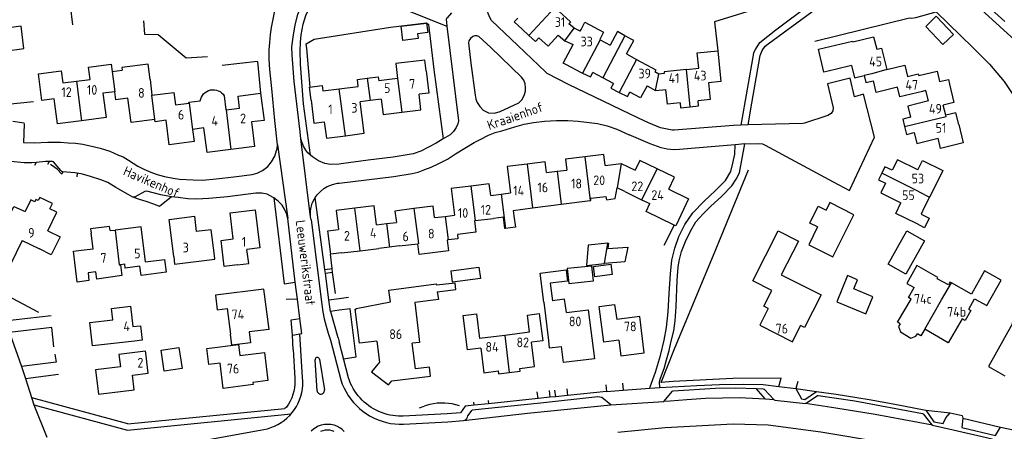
# Model space of a CAD drawing. Header units: metres. Extents: x 226218 to 240385, y 439369 to 449677.
# Tile 31 of 256: x 227918 to 228172, y 440325 to 440431. Entities that reach past the tile are written whole.
import ezdxf

# ---------------------------------------------------------------- set-up
doc = ezdxf.new("R2010")
doc.units = ezdxf.units.M
doc.header["$MEASUREMENT"] = 0
for name, color, linetype in [('BIJGEBOUW', 4, 'Continuous'), ('DAKRAND', 4, 'Continuous'), ('DAKRAND-BYG', 4, 'Continuous'), ('HEG', 253, 'Continuous'), ('HEK', 253, 'Continuous'), ('HOOFDGEBOUW', 4, 'Continuous'), ('HOUTWAL', 253, 'Continuous'), ('HUISNUMMER', 253, 'Continuous'), ('KANTVERH', 253, 'Continuous'), ('SCHUTTING', 253, 'Continuous'), ('STRAATNAAM', 253, 'Continuous'), ('TUSSENMUUR', 253, 'Continuous')]:
    doc.layers.add(name, color=color, linetype=linetype)
doc.styles.get("Standard").update_dxf_attribs({"font": 'iso.shx'})

msp = doc.modelspace()

# ---------------------------------------------------------------- linework, layer by layer
at = {"layer": 'BIJGEBOUW'}
msp.add_lwpolyline([(228123.57, 440377.27), (228121.27, 440372.68), (228127.51, 440369.55), (228132.97, 440380.43), (228126.73, 440383.57), (228125.75, 440381.61)], dxfattribs=at)
at = {"layer": 'DAKRAND'}
for p, q in [((228000.08, 440412.94), (228004.97, 440413.55)), ((227970.38, 440411.15), (227970.77, 440407.51)), ((228151.54, 440412.53), (228150.67, 440412.29)), ((228153.88, 440387.64), (228152.49, 440384.95)), ((228049.98, 440382.19), (228057.38, 440383.14)), ((228057.38, 440383.14), (228064.87, 440384.1)), ((228152.49, 440384.95), (228151.13, 440382.29)), ((228045, 440381.56), (228049.98, 440382.19)), ((228000.66, 440370.59), (228005.42, 440371.15)), ((228005.42, 440371.15), (228010.25, 440371.71)), ((227950.39, 440342.42), (227950.12, 440344.74))]:
    msp.add_line(p, q, dxfattribs=at)
for points in [[(228047.27, 440428.32), (228045.21, 440430.23), (228046.16, 440431.22)], [(228062.49, 440428.22), (228063.5, 440430.13), (228068.33, 440427.58), (228067.31, 440425.65)], [(228132.65, 440425.09), (228138.04, 440426.4), (228138.83, 440423.16)], [(228128.13, 440417.91), (228125.22, 440417.21), (228123.79, 440423.14), (228126.69, 440423.84)], [(227951.21, 440415.32), (227950.72, 440419.3), (227943.91, 440418.46), (227943.99, 440417.78)], [(228022.47, 440417.62), (228022.14, 440420.36), (228014.67, 440419.44), (228015.14, 440415.62)], [(228060.74, 440418.08), (228057.9, 440419.54), (228058.57, 440420.82)], [(228149.69, 440416.34), (228154.47, 440417.5), (228155.08, 440414.82), (228157.33, 440415.38), (228157.61, 440414.18)], [(227992.79, 440409.97), (227992.37, 440413.34), (227995.65, 440413.76), (227995.82, 440412.41), (228000.08, 440412.94)], [(227964.17, 440409.82), (227964.29, 440410.32), (227964.47, 440410.8), (227964.73, 440411.25), (227965.05, 440411.65), (227965.42, 440412), (227965.85, 440412.29), (227966.32, 440412.51), (227966.81, 440412.65), (227967.32, 440412.72), (227967.83, 440412.71), (227968.34, 440412.63), (227968.83, 440412.46), (227969.29, 440412.23), (227969.7, 440411.93), (227970.07, 440411.56), (227970.38, 440411.15)], [(228160.03, 440403.72), (228159.29, 440406.78), (228156.65, 440406.14)], [(228064.87, 440384.1), (228064.99, 440384.12), (228064.99, 440384.69), (228068.93, 440385.18), (228069.03, 440384.29), (228071.28, 440384.61), (228071.8, 440387.34)], [(228085.16, 440387.06), (228090.26, 440384.51), (228086.93, 440377.58), (228086.5, 440377.78)], [(228086.5, 440377.78), (228079.31, 440381.28), (228080.27, 440383.3)], [(227918.22, 440373.75), (227915.05, 440367.41), (227909.85, 440369.96), (227916.08, 440382.56), (227918.94, 440381.24)], [(228150.27, 440380.57), (228152.39, 440379.51), (228151.19, 440377.08), (228149.07, 440378.14)], [(228034.98, 440378.89), (228035.34, 440375.9), (228030.56, 440375.32)], [(228043, 440376.86), (228042.83, 440376.84), (228042.45, 440379.82)], [(228045.18, 440380.15), (228045.55, 440377.18), (228043, 440376.86)], [(227924.84, 440376.25), (227927.98, 440374.71), (227925.72, 440370.12), (227922.64, 440371.64)], [(228027.94, 440373.9), (228028.29, 440371.11), (228020.72, 440370.15), (228020.36, 440372.96)], [(227935.2, 440365.41), (227935.42, 440363.48), (227932.35, 440363.06), (227931.42, 440371.02), (227934.16, 440371.34)], [(227973.79, 440367.5), (227976.68, 440367.86), (227976.23, 440371.46)], [(227950.04, 440368.29), (227954.92, 440368.88), (227955.34, 440365.6), (227948.89, 440364.78), (227948.6, 440367.12)], [(227957.32, 440369.69), (227957.56, 440367.68), (227967.94, 440368.94), (227967.82, 440369.93)], [(227943.55, 440367.52), (227943.95, 440364.7), (227937.48, 440363.8), (227937.22, 440365.67)], [(228052.86, 440357.89), (228051.91, 440365.36), (228058.63, 440366.21), (228059, 440363.31), (228054.52, 440362.74), (228055.1, 440358.18)], [(228158.15, 440362.83), (228157.75, 440363.05), (228157.33, 440362.3), (228154.44, 440363.92), (228154.63, 440364.25), (228149.19, 440367.3), (228146.6, 440362.67), (228148.49, 440361.62)], [(228162.59, 440356.05), (228164.1, 440358.76), (228167.31, 440356.96), (228170.99, 440363.52), (228166.67, 440365.95), (228163.3, 440359.94), (228158.15, 440362.83)], [(228025.38, 440360.55), (228030.2, 440361.09), (228030.01, 440362.8), (228025.14, 440362.25)], [(228009.79, 440347.8), (228005.3, 440347.29), (228004.21, 440356.05), (228004.46, 440356.08), (228004.45, 440356.26), (228013.31, 440357.98), (228012.9, 440360.97), (228025.09, 440362.6), (228025.14, 440362.25)], [(228025.38, 440360.55), (228025.67, 440358.55), (228019.54, 440357.78), (228020.62, 440349.01)], [(227946.79, 440351.59), (227948.78, 440351.78), (227949.14, 440348.01), (227947.23, 440347.83)], [(228144.9, 440352.28), (228144.47, 440351.56), (228144.96, 440350.16), (228147.63, 440348.54), (228148.95, 440349.04), (228149.33, 440349.67)], [(228020.62, 440349.01), (228020.8, 440347.44), (228018.93, 440347.23)], [(228010.47, 440342.36), (228008.42, 440339.86), (228012.77, 440336.52), (228013.64, 440337.57), (228023.62, 440338.78), (228023.37, 440341.09), (228019.75, 440340.64)]]:
    msp.add_lwpolyline(points, dxfattribs=at)
at = {"layer": 'DAKRAND-BYG'}
for points in [[(228151.48, 440429.06), (228155.93, 440424.39), (228158.67, 440427), (228154.22, 440431.67), (228151.48, 440429.06)], [(228016.46, 440425.46), (228016.01, 440429.12), (228022.6, 440429.92), (228022.9, 440427.45), (228020.3, 440427.14), (228020.45, 440425.94), (228016.46, 440425.46)], [(228123.57, 440377.27), (228121.55, 440378.29), (228123.73, 440382.63), (228125.75, 440381.61)], [(228151.2, 440373.68), (228146.39, 440365.07), (228141.8, 440367.63), (228146.61, 440376.24), (228151.2, 440373.68)], [(228069.45, 440373.11), (228064.29, 440372.59), (228063.9, 440367.35), (228068.57, 440367.8)], [(228069.45, 440373.11), (228069.56, 440373.12), (228069.37, 440371.68), (228074.61, 440372.02), (228073.83, 440368.3), (228068.57, 440367.8)], [(228036.5, 440363.95), (228029.3, 440363.03), (228028.92, 440365.98), (228036.12, 440366.91), (228036.5, 440363.95)], [(228059.34, 440362.72), (228065.67, 440363.38), (228065.28, 440367.18), (228058.94, 440366.53), (228059.34, 440362.72)], [(228065.72, 440367.1), (228070.17, 440367.7), (228070.53, 440365.01), (228066.08, 440364.42), (228065.72, 440367.1)], [(228128.55, 440357.93), (228136.02, 440354.87), (228137.83, 440359.26), (228132.9, 440361.28), (228133.87, 440363.65), (228131.32, 440364.7), (228128.55, 440357.93)], [(227954.86, 440340.03), (227954.04, 440345.47), (227958.68, 440346.17), (227959.51, 440340.73), (227954.86, 440340.03)]]:
    msp.add_lwpolyline(points, dxfattribs=at)
at = {"layer": 'HEG'}
for p, q in [((227930.57, 440434.48), (227931.21, 440429.48)), ((227992.54, 440413.37), (227991.65, 440423.35)), ((227978.94, 440420), (227969.79, 440418.99)), ((227978.94, 440420), (227979.77, 440411.82)), ((228024.49, 440417.97), (228026.88, 440400)), ((227900.21, 440407.59), (227921.11, 440409.66)), ((227922.5, 440355.16), (227906.8, 440363.53)), ((227926.39, 440346.36), (227925.89, 440351.29)), ((227926.61, 440344.39), (227926.93, 440342.37))]:
    msp.add_line(p, q, dxfattribs=at)
for points in [[(228122.82, 440425.28), (228147.34, 440431.3), (228147.86, 440431.22), (228148.91, 440431.38), (228154.15, 440432.8), (228163.65, 440423.59)], [(228013.29, 440428.87), (228022.61, 440430), (228023.07, 440429.54), (228024.49, 440417.97)], [(227928.47, 440390.9), (227927.24, 440392.16), (227926.6, 440392.64), (227925.55, 440393.37)], [(228031.08, 440331.07), (228030.16, 440331.35), (228029.22, 440331.57), (228028.26, 440331.71), (228027.3, 440331.79), (228026.33, 440331.81), (228025.37, 440331.75), (228024.41, 440331.63), (228023.46, 440331.44), (228022.53, 440331.18), (228021.62, 440330.86), (228020.73, 440330.48)]]:
    msp.add_lwpolyline(points, dxfattribs=at)
at = {"layer": 'HEK'}
for p, q in [((228086.5, 440377.78), (228083.87, 440372.47)), ((228117.96, 440335.58), (228123.29, 440334.83)), ((228151.54, 440329.98), (228157.83, 440329.29)), ((228161.11, 440327.93), (228170.77, 440325.61))]:
    msp.add_line(p, q, dxfattribs=at)
for points in [[(228109.81, 440434.17), (228096.94, 440430.22), (228097.83, 440422.79)], [(227949.52, 440430.48), (227949.76, 440427.03), (227953.28, 440426.97), (227960.53, 440420.91), (227966.07, 440421.32)], [(228163.65, 440423.59), (228167.97, 440419.29), (228171.77, 440414.82), (228180.54, 440401.74)], [(228101.69, 440338.12), (228086.24, 440337.36), (228083.22, 440337.14), (228086.64, 440345.79), (228097.32, 440371.43), (228105.7, 440392.03)]]:
    msp.add_lwpolyline(points, dxfattribs=at)
at = {"layer": 'HOOFDGEBOUW'}
for p, q in [((228060.69, 440428.63), (228059.32, 440429.7)), ((228047.27, 440428.32), (228049.01, 440426.74)), ((228056.62, 440426.78), (228058.33, 440425.36)), ((228062.26, 440427.79), (228060.69, 440428.63)), ((228062.26, 440427.79), (228062.49, 440428.22)), ((228058.33, 440425.36), (228060.45, 440424.39)), ((228058.57, 440420.82), (228060.45, 440424.39)), ((228067.31, 440425.65), (228067.45, 440425.57)), ((228067.45, 440425.57), (228070.04, 440424.18)), ((228074.2, 440421.96), (228076.85, 440420.54)), ((228132.3, 440418.93), (228128.13, 440417.91)), ((227941.44, 440417.45), (227943.99, 440417.78)), ((228060.74, 440418.08), (228062.9, 440417)), ((228068.14, 440415.74), (228065.5, 440417.13)), ((228082.56, 440416.72), (228081.55, 440417.37)), ((228083.97, 440416.87), (228082.56, 440416.72)), ((228089.76, 440417.97), (228092.91, 440418.31)), ((227951.21, 440415.32), (227951.71, 440411.29)), ((228015.08, 440415.61), (228010.28, 440415.01)), ((228015.14, 440415.62), (228015.08, 440415.61)), ((228070.85, 440414.29), (228068.14, 440415.74)), ((228079.55, 440413.71), (228081.69, 440412.53)), ((228081.69, 440412.53), (228084.4, 440412.8)), ((228152.2, 440409.8), (228151.54, 440412.53)), ((228008.02, 440409.91), (228005.47, 440409.59)), ((228010.88, 440410.27), (228008.02, 440409.91)), ((228156.65, 440406.14), (228156.03, 440408.7)), ((227970.77, 440407.51), (227970.85, 440407.52)), ((228068.72, 440393.11), (228072.84, 440393.65)), ((228072.84, 440393.65), (228076.45, 440391.95)), ((228053.57, 440391.32), (228056.31, 440391.66)), ((228056.31, 440391.66), (228058.84, 440391.97)), ((228039.17, 440385.43), (228041.87, 440385.76)), ((228041.87, 440385.76), (228044.28, 440386.06)), ((228073.79, 440386.39), (228071.8, 440387.34)), ((228073.79, 440386.39), (228078.14, 440384.32)), ((228078.14, 440384.32), (228080.27, 440383.3)), ((228045, 440381.56), (228045.18, 440380.15)), ((228151.13, 440382.29), (228150.27, 440380.57)), ((228009.68, 440377.82), (228012.3, 440378.14)), ((228012.3, 440378.14), (228014.82, 440378.46)), ((228024.69, 440379.68), (228027.4, 440380.01)), ((228027.4, 440380.01), (228029.83, 440380.31)), ((228034.98, 440378.89), (228035.12, 440378.91)), ((228035.12, 440378.91), (228039.91, 440379.5)), ((228042.45, 440379.82), (228039.91, 440379.5)), ((227936.51, 440371.64), (227935.99, 440375.7)), ((227940.89, 440376.33), (227942.17, 440376.49)), ((227918.22, 440373.75), (227922.64, 440371.64)), ((228015.57, 440372.37), (228020.36, 440372.96)), ((228028.18, 440373.93), (228027.94, 440373.9)), ((227934.16, 440371.34), (227936.51, 440371.64)), ((228013.06, 440372.06), (228010.25, 440371.71)), ((228015.57, 440372.37), (228013.06, 440372.06)), ((227937.22, 440365.67), (227935.2, 440365.41)), ((228052.86, 440357.89), (228054.05, 440348)), ((228049.2, 440350.09), (228042.78, 440349.29)), ((228009.79, 440347.8), (228010.47, 440342.36)), ((228042.78, 440349.29), (228036.3, 440348.47)), ((228019.75, 440340.64), (228018.93, 440347.23))]:
    msp.add_line(p, q, dxfattribs=at)
for points in [[(228055.73, 440433.91), (228059.8, 440430.22), (228059.32, 440429.7)], [(227913.73, 440422.7), (227918.65, 440423.32), (227917.91, 440429.12), (227914.69, 440428.71), (227914.25, 440432.13)], [(228049.01, 440426.74), (228050.76, 440425.16), (228051.63, 440426.11)], [(228056.62, 440426.78), (228053.98, 440423.92), (228051.63, 440426.11)], [(228073.81, 440426.66), (228071.92, 440427.7), (228070.04, 440424.18)], [(228074.2, 440421.96), (228076.09, 440425.41), (228073.81, 440426.66)], [(228126.69, 440423.84), (228132.6, 440425.28), (228132.65, 440425.09)], [(228092.91, 440418.31), (228092.5, 440422.24), (228097.83, 440422.79), (228098.59, 440414.79), (228095.4, 440414.45)], [(228138.83, 440423.16), (228140.11, 440423.47), (228141.46, 440417.9)], [(227932.21, 440414.91), (227935.73, 440415.36), (227935.32, 440418.54), (227941.16, 440419.3), (227941.44, 440417.45)], [(228076.85, 440420.54), (228081.83, 440417.88), (228081.55, 440417.37)], [(228132.3, 440418.93), (228133.06, 440415.78), (228135.58, 440416.35)], [(228141.46, 440417.9), (228146.1, 440419.06), (228146.81, 440416.16), (228149.57, 440416.83), (228149.69, 440416.34)], [(227933.52, 440404.69), (227927.32, 440403.89), (227926.48, 440410.36), (227923.3, 440409.95), (227922.42, 440416.83), (227928.3, 440417.59), (227928.71, 440414.46), (227932.21, 440414.91)], [(228007.29, 440415.7), (228010.14, 440416.06), (228010.28, 440415.01)], [(228022.47, 440417.62), (228023.19, 440411.84), (228020.66, 440411.52)], [(228062.9, 440417), (228064.9, 440416.01), (228065.5, 440417.13)], [(228089.76, 440417.97), (228083.92, 440417.34), (228083.97, 440416.87)], [(228135.58, 440416.35), (228136.02, 440414.54), (228137.98, 440415.02)], [(228004.97, 440413.55), (228004.74, 440415.38), (228007.29, 440415.7)], [(228070.85, 440414.29), (228070.19, 440413.09), (228072.32, 440412.02)], [(228079.55, 440413.71), (228077.83, 440410.59), (228075.08, 440412.05)], [(228095.4, 440414.45), (228095.85, 440410.15), (228092.71, 440409.82)], [(228150.67, 440412.29), (228144.78, 440410.87), (228144.18, 440413.35), (228138.7, 440412.02), (228137.98, 440415.02)], [(228157.61, 440414.18), (228158.79, 440409.38), (228156.03, 440408.7)], [(227942.1, 440412.2), (227939.04, 440411.81), (227939.86, 440405.51), (227933.52, 440404.69)], [(227952.48, 440405.03), (227946.3, 440404.23), (227945.49, 440410.51), (227942.36, 440410.1), (227942.1, 440412.2)], [(227951.71, 440411.29), (227957.33, 440412.02), (227957.74, 440408.84), (227961.28, 440409.28)], [(227970.85, 440407.52), (227974.34, 440407.97), (227973.94, 440411.07), (227979.77, 440411.82)], [(227979.77, 440411.82), (227980.67, 440404.8), (227977.4, 440404.38), (227978.21, 440398.06), (227972.1, 440397.27)], [(228016.18, 440406.88), (228021.16, 440407.51), (228020.66, 440411.52)], [(228072.32, 440412.02), (228074.47, 440410.95), (228075.08, 440412.05)], [(228088.05, 440409.34), (228084.8, 440409), (228084.4, 440412.8)], [(227961.28, 440409.28), (227961.25, 440409.46), (227964.17, 440409.82)], [(227992.79, 440409.97), (227993.53, 440404.08), (227996.2, 440404.41)], [(228001.64, 440400.83), (228006.5, 440401.45), (228005.47, 440409.59)], [(228010.88, 440410.27), (228011.38, 440406.28), (228016.18, 440406.88)], [(228088.05, 440409.34), (228088.19, 440408.02), (228090.66, 440408.28)], [(228090.66, 440408.28), (228092.85, 440408.51), (228092.71, 440409.82)], [(228152.2, 440409.8), (228146.85, 440408.49), (228147.55, 440405.61), (228145.57, 440405.12), (228146.04, 440403.2)], [(227962.16, 440402.45), (227962.57, 440399.34), (227956.15, 440398.51), (227955.34, 440404.81), (227952.56, 440404.45), (227952.48, 440405.03)], [(227996.2, 440404.41), (227996.73, 440400.21), (228001.64, 440400.83)], [(228160.03, 440403.72), (228161.18, 440398.99), (228155.3, 440397.55), (228154.66, 440400.16)], [(227972.1, 440397.27), (227965.96, 440396.47), (227965.14, 440402.84), (227962.16, 440402.45)], [(228146.04, 440403.2), (228146.53, 440401.18), (228148.51, 440401.66), (228149.2, 440398.82), (228154.66, 440400.16)], [(228068.72, 440393.11), (228068.36, 440395.98), (228063.43, 440395.37)], [(228048.56, 440393.53), (228043.43, 440392.9), (228044.28, 440386.06)], [(228053.57, 440391.32), (228053.22, 440394.11), (228048.56, 440393.53)], [(228063.43, 440395.37), (228058.5, 440394.76), (228058.84, 440391.97)], [(228082.14, 440392.32), (228077.65, 440394.47), (228076.45, 440391.95)], [(228149.44, 440392.01), (228144.19, 440394.61), (228142.85, 440391.9), (228140.96, 440392.84), (228140.14, 440391.18)], [(228149.44, 440392.01), (228150.65, 440394.44), (228155.95, 440391.81), (228153.88, 440387.64)], [(228085.16, 440387.06), (228086.65, 440390.17), (228082.14, 440392.32)], [(228140.14, 440391.18), (228139.27, 440389.44), (228141.08, 440388.54), (228139.86, 440386.09), (228145.08, 440383.49)], [(228039.17, 440385.43), (228038.81, 440388.39), (228034.01, 440387.8)], [(228034.01, 440387.8), (228028.98, 440387.17), (228029.83, 440380.31)], [(227921.47, 440383.78), (227920.4, 440384.29), (227918.94, 440381.24)], [(227925.34, 440381.93), (227926, 440383.32), (227922.73, 440384.88), (227922.35, 440384.09), (227921.76, 440384.37), (227921.47, 440383.78)], [(228149.07, 440378.14), (228143.73, 440380.77), (228145.08, 440383.49)], [(227924.84, 440376.25), (227927.14, 440381.07), (227925.34, 440381.93)], [(227973.79, 440367.5), (227970.36, 440367.09), (227969.54, 440373.82), (227972.7, 440374.2), (227971.88, 440380.91), (227978.34, 440381.69), (227979.53, 440371.86), (227976.23, 440371.46)], [(228004.06, 440382.13), (227999.29, 440381.54), (227999.9, 440376.61)], [(228009.68, 440377.82), (228009.07, 440382.75), (228004.06, 440382.13)], [(228019.35, 440382), (228014.45, 440381.39), (228014.82, 440378.46)], [(228024.69, 440379.68), (228024.33, 440382.61), (228019.35, 440382)], [(227957.32, 440369.69), (227956.13, 440379.2), (227962.65, 440380.02), (227963.14, 440376.09)], [(227940.89, 440376.33), (227940.75, 440377.4), (227935.86, 440376.78), (227935.99, 440375.7)], [(227950.04, 440368.29), (227948.88, 440377.35), (227942.17, 440376.49)], [(227967.82, 440369.93), (227967.01, 440376.57), (227963.14, 440376.09)], [(228000.66, 440370.59), (227997.88, 440370.25), (227997.15, 440376.27), (227999.9, 440376.61)], [(228110.84, 440356.19), (228109.65, 440356.79), (228111.74, 440360.89), (228106.84, 440363.39), (228113.39, 440376.25), (228118.6, 440373.59), (228114.2, 440364.95), (228124.48, 440359.71), (228120.2, 440351.29), (228119.18, 440351.81)], [(228030.56, 440375.32), (228030.69, 440374.24), (228028.18, 440373.93)], [(227948.6, 440367.12), (227944.79, 440366.64), (227944.66, 440367.66), (227943.55, 440367.52)], [(227981.94, 440350.83), (227980.62, 440361.25), (227968.1, 440359.66), (227968.57, 440355.9), (227971.13, 440356.22), (227971.97, 440349.57)], [(228144.9, 440352.28), (228144.2, 440352.69), (228147.69, 440358.67), (228147, 440359.07), (228148.49, 440361.62)], [(228058.71, 440355.19), (228058.24, 440358.59), (228055.1, 440358.18)], [(227947.23, 440347.83), (227936.39, 440346.57), (227935.69, 440352.58), (227941.57, 440353.27), (227941.23, 440356.22), (227946.18, 440356.8), (227946.79, 440351.59)], [(228058.71, 440355.19), (228064.36, 440355.89), (228065.95, 440343.27), (228057.96, 440342.29), (228057.42, 440346.42)], [(228072.28, 440348.02), (228068.34, 440347.54), (228067.15, 440356.74), (228071.16, 440357.24), (228071.71, 440353.41)], [(228110.84, 440356.19), (228108.66, 440351.91), (228117.06, 440347.64), (228119.18, 440351.81)], [(228162.59, 440356.05), (228163.16, 440355.72), (228161.66, 440353.14), (228160.91, 440353.57), (228157.3, 440347.38), (228151.26, 440350.9)], [(228036.6, 440346.02), (228033.17, 440345.59), (228032.06, 440354.39), (228035.5, 440354.82), (228036.3, 440348.47)], [(228049.2, 440350.09), (228048.64, 440354.54), (228051.71, 440354.92), (228052.59, 440347.9), (228049.71, 440347.53)], [(228072.28, 440348.02), (228072.77, 440344.04), (228078.82, 440344.81), (228077.67, 440354.12), (228071.71, 440353.41)], [(228174.09, 440353.12), (228173.77, 440352.55), (228173.92, 440352.38), (228167.67, 440341.24), (228171.92, 440338.86)], [(227981.94, 440350.83), (227976.82, 440350.18), (227977.17, 440347.35), (227972.33, 440346.74), (227971.97, 440349.57)], [(228151.26, 440350.9), (228150.24, 440349.14), (228149.33, 440349.67)], [(228043.96, 440339.7), (228046.76, 440340.05), (228046.68, 440340.73), (228050.51, 440341.21), (228049.71, 440347.53)], [(228054.05, 440348), (228054.29, 440346.04), (228057.42, 440346.42)], [(227950.12, 440344.74), (227950.06, 440345.2), (227943.16, 440344.35), (227943.54, 440341.13), (227937.12, 440340.37), (227937.86, 440334.12), (227947.15, 440335.21), (227946.7, 440339.04), (227950.73, 440339.52), (227950.39, 440342.42)], [(227965.84, 440345.87), (227974.06, 440346.91), (227974.42, 440344.07), (227980.73, 440344.86), (227981.65, 440337.59), (227977.77, 440337.1), (227977.84, 440336.56), (227970.13, 440335.59), (227969.3, 440342.13), (227966.36, 440341.75), (227965.84, 440345.87)], [(228036.6, 440346.02), (228037.41, 440339.64), (228041.13, 440340.1), (228041.22, 440339.35), (228043.96, 440339.7)]]:
    msp.add_lwpolyline(points, dxfattribs=at)
at = {"layer": 'HOUTWAL'}
msp.add_line((228114.17, 440338.2), (228101.69, 440338.12), dxfattribs=at)
at = {"layer": 'KANTVERH'}
for p, q in [((228160.04, 440441.05), (228171.89, 440430.35)), ((228107.03, 440422.13), (228103.77, 440403.58)), ((228028.7, 440401.08), (228026.88, 440400)), ((227984.14, 440398.5), (227986.75, 440379.47)), ((227921.79, 440393.95), (227921.41, 440393.13)), ((227925.14, 440394.19), (227924.7, 440393.43)), ((227928.71, 440391.55), (227928.47, 440390.9)), ((227932.35, 440391.15), (227932.3, 440390.19)), ((227992.78, 440379.09), (227992.68, 440379.89)), ((227992.78, 440379.09), (227995.54, 440357.24)), ((227996.34, 440366.26), (227998.21, 440366.51)), ((227998.34, 440365.54), (227996.51, 440365.25)), ((227985.84, 440362.63), (227988.66, 440363.05)), ((227989.24, 440358.65), (227986.34, 440358.53)), ((227997.4, 440358.42), (228000, 440358.79)), ((228000, 440358.79), (228002.44, 440359.14)), ((227999.74, 440348.62), (227997.92, 440355.4)), ((227913.62, 440353.02), (227925.71, 440354.43)), ((227990.36, 440349.81), (227989.88, 440353.62)), ((227925.89, 440351.29), (227914.89, 440349.99)), ((227987.98, 440349.34), (227990.36, 440349.81)), ((227988.14, 440345.61), (227987.98, 440349.34)), ((227990.61, 440338.39), (227989.9, 440349.67)), ((227997.76, 440348.08), (228000.47, 440337.78)), ((227999.74, 440348.62), (228000, 440347.65)), ((228002.45, 440338.35), (228000, 440347.65)), ((227988.14, 440345.61), (227988.56, 440338.23)), ((227926.93, 440342.37), (227917.99, 440341.29)), ((227994.33, 440334.98), (227993.85, 440342.97)), ((227994.92, 440343.15), (227996.26, 440335.26)), ((227919.04, 440338.15), (227927.55, 440339.26)), ((227988.56, 440338.23), (227988.57, 440338.12)), ((227988.57, 440338.12), (227988.6, 440337.57)), ((227988.6, 440337.57), (227988.6, 440336.65)), ((228002.46, 440338.33), (228002.45, 440338.35)), ((228002.72, 440337.6), (228002.46, 440338.33)), ((228003.01, 440336.9), (228002.72, 440337.6)), ((228113.59, 440336.09), (228114.17, 440338.2)), ((228118.48, 440337.34), (228117.96, 440335.58)), ((227988.34, 440334.85), (227988.1, 440333.98)), ((227988.51, 440335.74), (227988.34, 440334.85)), ((227988.6, 440336.65), (227988.51, 440335.74)), ((228003.33, 440336.23), (228003.01, 440336.9)), ((228003.69, 440335.57), (228003.33, 440336.23)), ((228004.08, 440334.92), (228003.69, 440335.57)), ((228004.51, 440334.3), (228004.08, 440334.92)), ((228054.24, 440335.05), (228054.45, 440333.29)), ((228055.96, 440333.45), (228055.72, 440335.16)), ((228058.79, 440335.46), (228059, 440333.77)), ((228068.86, 440336.52), (228069.08, 440334.83)), ((228073.16, 440336.92), (228073.39, 440335.12)), ((228080.29, 440335.65), (228082.83, 440335.79)), ((228110.11, 440332.82), (228107.75, 440335.53)), ((227945.49, 440326.43), (227920.65, 440333.19)), ((227987.39, 440332.31), (227986.93, 440331.53)), ((227987.78, 440333.13), (227987.39, 440332.31)), ((227988.1, 440333.98), (227987.78, 440333.13)), ((228004.96, 440333.71), (228004.51, 440334.3)), ((228005.45, 440333.14), (228004.96, 440333.71)), ((228005.97, 440332.59), (228005.45, 440333.14)), ((228006.52, 440332.08), (228005.97, 440332.59)), ((228038.48, 440332.44), (228038.59, 440331.63)), ((228051.42, 440332.97), (228051.2, 440334.69)), ((228112.32, 440332.68), (228110.11, 440332.82)), ((227921.24, 440331.37), (227924.54, 440323.02)), ((227921.24, 440331.37), (227945.35, 440324.81)), ((227945.49, 440326.43), (227986.04, 440330.42)), ((227986.41, 440330.79), (227986.04, 440330.42)), ((227986.93, 440331.53), (227986.41, 440330.79)), ((228007.09, 440331.59), (228006.52, 440332.08)), ((228007.68, 440331.13), (228007.09, 440331.59)), ((228008.3, 440330.7), (228007.68, 440331.13)), ((228008.94, 440330.31), (228008.3, 440330.7)), ((228009.6, 440329.95), (228008.94, 440330.31)), ((228010.28, 440329.63), (228009.6, 440329.95)), ((228010.98, 440329.34), (228010.28, 440329.63)), ((228032.59, 440330.98), (228031.34, 440329.27)), ((228033.3, 440328.47), (228034.39, 440329.94)), ((228034.88, 440331.23), (228034.8, 440332.06)), ((227945.35, 440324.81), (227987.64, 440329.05)), ((228011.68, 440329.09), (228010.98, 440329.34)), ((228012.4, 440328.88), (228011.68, 440329.09)), ((228013.14, 440328.7), (228012.4, 440328.88)), ((228013.87, 440328.57), (228013.14, 440328.7)), ((228014.62, 440328.47), (228013.87, 440328.57)), ((228015.37, 440328.41), (228014.62, 440328.47)), ((228016.14, 440328.39), (228015.37, 440328.41)), ((228016.37, 440328.39), (228016.14, 440328.39)), ((228016.58, 440328.4), (228016.37, 440328.39)), ((228027.96, 440329), (228016.58, 440328.4)), ((228031.34, 440329.27), (228027.96, 440329)), ((228028.1, 440326.95), (228032.13, 440327.27)), ((228031.37, 440329.21), (228031.39, 440329.24)), ((228032.13, 440327.27), (228048.64, 440329.2)), ((227944.27, 440318.43), (227979.61, 440324.81)), ((228016.66, 440326.34), (228028.1, 440326.95))]:
    msp.add_line(p, q, dxfattribs=at)
for points in [[(227992.78, 440379.09), (227992.68, 440379.89), (227990.17, 440400.03), (227989.95, 440401.83), (227988.39, 440414.85), (227987.89, 440421.59), (227987.86, 440423.81), (227988.17, 440426.29), (227988.68, 440429.48), (227989.39, 440432.13), (227990.47, 440435.11), (227992.08, 440438.42), (227993.75, 440441.28), (227996.17, 440444.29), (228000, 440448.38)], [(228105.65, 440403.65), (228106.62, 440409.22), (228108.78, 440421.55), (228109.27, 440422.86), (228110.05, 440423.97), (228110.79, 440424.59), (228122.05, 440432.8), (228123.03, 440433.32), (228124.47, 440433.91), (228126.04, 440434.43), (228154, 440441.81), (228154.48, 440441.91), (228154.79, 440441.89), (228156.97, 440440.9), (228158.83, 440439.81), (228161.91, 440437.01), (228175.45, 440424.62)], [(228077.29, 440405.35), (228059.29, 440414.08), (228053.78, 440416.91), (228053.38, 440417.2), (228046.18, 440424.1), (228039.4, 440430.58), (228039.02, 440431.2), (228038.51, 440432.36), (228038.36, 440433.26), (228038.53, 440434.38), (228039.09, 440435.71), (228040.15, 440436.93), (228042.61, 440439.66)], [(228000, 440435.57), (228001.95, 440436.37), (228002.22, 440436.03), (228003.38, 440435.33), (228004.56, 440435.35), (228006.06, 440435.71), (228007.19, 440436.43), (228007.79, 440437.19), (228027.87, 440429.16)], [(228107.03, 440422.13), (228107.55, 440423.11), (228108.66, 440424.91), (228112.79, 440428.14), (228115.92, 440430.49), (228120.84, 440434.17), (228121.5, 440435), (228121.78, 440435.91), (228121.75, 440436.66), (228121.42, 440437.74)], [(227992.66, 440395.82), (227990.82, 440409.03), (227990.05, 440419.29), (227989.94, 440422.76), (227990.02, 440425.02), (227990.22, 440426.89), (227990.77, 440429.66), (227991.42, 440431.87), (227992.1, 440433.37), (227992.38, 440433.73), (227995.59, 440434.4), (227999.11, 440435.2), (228000, 440435.57)], [(227981.98, 440420.63), (227981.95, 440423.05), (227982.12, 440424.92), (227982.32, 440426.93), (227982.54, 440428.81), (227983.01, 440430.94), (227983.42, 440433.06)], [(228029.07, 440432.53), (228027.89, 440431.26), (228027.78, 440431.1), (228027.65, 440430.92), (228027.87, 440429.16), (228030.87, 440404.7), (228030.64, 440403.91), (228030.21, 440402.93), (228029.56, 440401.91), (228028.7, 440401.08)], [(228034.08, 440419.58), (228035.13, 440411.3), (228035.3, 440410.27), (228035.65, 440409.38), (228036.33, 440408.34), (228037.22, 440407.42), (228038.6, 440406.75), (228040.17, 440406.62), (228041.65, 440407.05), (228046.4, 440409.29), (228047.18, 440410.11), (228047.85, 440411.25), (228048.15, 440412.34), (228048.19, 440413.21), (228048.05, 440414.24), (228047.7, 440415.2), (228047.12, 440415.98), (228039.19, 440423.61), (228036.09, 440426.45), (228035.62, 440426.62), (228035.11, 440426.66), (228034.54, 440426.44), (228033.91, 440425.94), (228033.48, 440425.36), (228033.43, 440424.81), (228034.08, 440419.58)], [(227962.38, 440389.41), (227964.74, 440389.4), (227968.29, 440389.71), (227972.85, 440390.21), (227977.61, 440390.81), (227978.89, 440391.16), (227980.21, 440391.81), (227981.61, 440392.92), (227982.6, 440394.12), (227983.44, 440395.56), (227983.84, 440397), (227984.01, 440397.43), (227984.14, 440398.5), (227983.47, 440404.74), (227982.68, 440413.05), (227982.11, 440417.95), (227981.98, 440420.63)], [(228104.82, 440398.71), (228108.33, 440398.82), (228109.33, 440398.71), (228110.03, 440398.43), (228127.62, 440388.95), (228131.84, 440386.73), (228138.28, 440400.48), (228135.44, 440411.54), (228133.12, 440410.91), (228131.94, 440415.72), (228126.14, 440414.24), (228127.63, 440408), (228127.52, 440407.29), (228127.06, 440406.59), (228126.19, 440406.03), (228120.23, 440404.05), (228119.74, 440404.03), (228105.65, 440403.65), (228103.77, 440403.58), (228101.84, 440403.45), (228086.53, 440402.28), (228086.09, 440402.28), (228085.59, 440402.36), (228083.01, 440402.83), (228079.9, 440404.16), (228077.29, 440405.35)], [(227928.18, 440391.88), (227926.3, 440394.13), (227926.04, 440394.2), (227925.14, 440394.19), (227924.25, 440394.19), (227921.79, 440393.95), (227920.67, 440393.84), (227918.75, 440393.8), (227916.15, 440394.05), (227913.82, 440394.36), (227910.27, 440395.1), (227907.94, 440395.85), (227904.84, 440397.25), (227902.09, 440399.05), (227898.89, 440401.59), (227895.88, 440404.65), (227892.86, 440408.29), (227891.48, 440410.41), (227890.42, 440412.54)], [(227915.76, 440404.55), (227918.09, 440404.23), (227918.6, 440404.12), (227918.74, 440403.79), (227918.54, 440399.12), (227918.65, 440399.06), (227921.29, 440399), (227924.8, 440399.14), (227926.46, 440399.17), (227928.06, 440399.14), (227930.03, 440399.02), (227931.95, 440398.89), (227933.86, 440398.63), (227935.79, 440398.23), (227938.29, 440397.65), (227940.79, 440396.81), (227943.05, 440395.85), (227944.25, 440395.35), (227945.61, 440394.51), (227948.08, 440392.94), (227949.58, 440392.16), (227951.41, 440391.4), (227953.08, 440390.83), (227954.92, 440390.31), (227957.2, 440389.86), (227958.82, 440389.65), (227962.38, 440389.41)], [(228000, 440388.59), (228014.12, 440390.33), (228018.86, 440391.1), (228020.45, 440391.45), (228022.13, 440392.07), (228023.82, 440392.72), (228025.75, 440393.64), (228028.04, 440394.82), (228030.06, 440396.16), (228034.89, 440399.07), (228036.43, 440399.89), (228038.64, 440401.01), (228040.36, 440401.68), (228042.06, 440402.13), (228045.42, 440403.15), (228047.85, 440403.82), (228050.19, 440404.22), (228053.07, 440404.57), (228056.12, 440404.74), (228059.08, 440404.77), (228061.78, 440404.59), (228066.7, 440403.95), (228069.2, 440403.41), (228071.7, 440402.53), (228074.89, 440401.06)], [(228082.83, 440335.79), (228082.77, 440337.31), (228083.05, 440338.22), (228083.98, 440340.72), (228084.6, 440342.99), (228085.21, 440345.39), (228085.79, 440347.77), (228086.44, 440350.46), (228086.81, 440353.03), (228087.02, 440356.62), (228087.27, 440363.58), (228087.57, 440366.88), (228087.8, 440368.49), (228088.43, 440370.94), (228089.48, 440373.52), (228090.81, 440376.32), (228092.17, 440378.6), (228093.99, 440380.7), (228095.96, 440382.59), (228098.85, 440385.26), (228101.4, 440387.86), (228102.57, 440389.65), (228103.37, 440391.26), (228104.82, 440398.71), (228102.28, 440398.49), (228093.03, 440397.7), (228087.93, 440397.27), (228086.41, 440397.23), (228084.73, 440397.39), (228083.2, 440397.73), (228080.32, 440398.71), (228074.89, 440401.06)], [(228000, 440393.52), (227997.79, 440393.43), (227996.31, 440393.64), (227994.71, 440394.34), (227993.17, 440395.36), (227992.66, 440395.82), (227991.98, 440396.44), (227991.47, 440397.14), (227990.86, 440398.12), (227990.46, 440399.03), (227990.17, 440400.03)], [(228026.88, 440400), (228025.08, 440398.95), (228021.14, 440396.87), (228019.17, 440396.12), (228013.95, 440395.27), (228007.5, 440394.51)], [(228069.08, 440334.83), (228073.39, 440335.12), (228080.29, 440335.65), (228080.33, 440336.03), (228081.69, 440339.8), (228082.99, 440344.08), (228083.93, 440348.05), (228084.57, 440351.29), (228084.95, 440355.34), (228085.23, 440360.11), (228085.57, 440365.21), (228085.92, 440368.68), (228086.67, 440371.78), (228087.71, 440374.8), (228089.26, 440377.95), (228091.39, 440380.93), (228094.25, 440383.96), (228097.1, 440386.59), (228099.81, 440389.29), (228101.13, 440391.58), (228101.67, 440393.77), (228102.16, 440396.04), (228102.28, 440398.49)], [(228007.5, 440394.51), (228000.6, 440393.54), (228000, 440393.52)], [(227986.75, 440379.47), (227986.44, 440380.75), (227985.91, 440381.86), (227985.33, 440382.88), (227984.3, 440383.92), (227983.18, 440384.76), (227983.01, 440384.89), (227981.49, 440385.72), (227980.04, 440386.02), (227978.5, 440386.03), (227971.18, 440385.07), (227966.42, 440384.6), (227963.26, 440384.44), (227960.93, 440384.58), (227958.47, 440384.89), (227956.72, 440385.05), (227954.02, 440385.55), (227950.36, 440386.54), (227949.88, 440386.4), (227947.39, 440385.07), (227946.75, 440384.97), (227945.54, 440385.64), (227942.36, 440387.47), (227940.35, 440388.73), (227938.5, 440389.47), (227935.85, 440390.34), (227933.75, 440390.91), (227932.35, 440391.15), (227931.83, 440391.24), (227928.71, 440391.55), (227928.45, 440391.62), (227928.18, 440391.88)], [(227992.68, 440379.89), (227992.68, 440381.43), (227992.83, 440382.37), (227993.11, 440383.42), (227993.66, 440384.5), (227993.88, 440384.84), (227994.36, 440385.56), (227995.19, 440386.45), (227996.08, 440387.21), (227996.96, 440387.7), (227998.3, 440388.21), (227999.61, 440388.54), (228000, 440388.59)], [(227956.72, 440385.05), (227953.63, 440382.54), (227952.19, 440383.16), (227950.19, 440383.81), (227948.5, 440384.4), (227946.75, 440384.97)], [(228000, 440355.77), (227997.78, 440355.48), (227997.4, 440358.42), (227996.51, 440365.25), (227996.34, 440366.26), (227993.88, 440384.84)], [(227989.88, 440353.62), (227989.24, 440358.65), (227988.66, 440363.05), (227986.75, 440379.47)], [(227995.54, 440357.24), (227995.83, 440355.37), (227996.21, 440353.52), (227996.65, 440351.69), (227997.17, 440349.88), (227997.76, 440348.08)], [(228001.16, 440343.25), (228004.47, 440343.75), (228002.84, 440356.13), (228000, 440355.77)], [(227987.98, 440349.34), (227987.61, 440353.26), (227989.88, 440353.62)], [(227914.97, 440349.78), (227917.99, 440341.29), (227919.04, 440338.15), (227921.24, 440331.37)], [(227994.92, 440343.15), (227994.86, 440343.33), (227994.74, 440343.47), (227994.58, 440343.56), (227994.39, 440343.6), (227994.21, 440343.57), (227994.04, 440343.47), (227993.92, 440343.33), (227993.85, 440343.16), (227993.85, 440342.97)], [(227979.61, 440324.8), (227980.57, 440324.95), (227981.51, 440325.17), (227982.43, 440325.46), (227983.33, 440325.83), (227984.2, 440326.26), (227985.03, 440326.76), (227985.82, 440327.32), (227986.56, 440327.94), (227987.26, 440328.62), (227987.89, 440329.34), (227988.47, 440330.12), (227988.99, 440330.94), (227989.45, 440331.79), (227989.83, 440332.68), (227990.14, 440333.6), (227990.39, 440334.54), (227990.56, 440335.49), (227990.65, 440336.45), (227990.67, 440337.42), (227990.61, 440338.39)], [(228000.47, 440337.78), (228000.85, 440336.72), (228001.3, 440335.69), (228001.81, 440334.7), (228002.39, 440333.74), (228003.04, 440332.83), (228003.74, 440331.96), (228004.51, 440331.14), (228005.33, 440330.37), (228006.2, 440329.67), (228007.11, 440329.02), (228008.07, 440328.44), (228009.06, 440327.92), (228010.09, 440327.48), (228011.14, 440327.1), (228012.22, 440326.8), (228013.32, 440326.57), (228014.43, 440326.41), (228015.54, 440326.34), (228016.66, 440326.34)], [(227994.32, 440334.98), (227994.39, 440334.73), (227994.51, 440334.5), (227994.7, 440334.32), (227994.92, 440334.18), (227995.17, 440334.12), (227995.43, 440334.12), (227995.69, 440334.19), (227995.91, 440334.33), (227996.09, 440334.52), (227996.21, 440334.75), (227996.27, 440335), (227996.26, 440335.26)], [(228069.08, 440334.83), (228059, 440333.77), (228055.96, 440333.45), (228054.45, 440333.29), (228051.42, 440332.97), (228038.59, 440331.63), (228034.88, 440331.23), (228032.59, 440330.98)], [(228070.15, 440331.32), (228083.84, 440332.19), (228086.13, 440334.85), (228086.31, 440334.94), (228097.23, 440335.65), (228102.43, 440335.73), (228107.75, 440335.53)], [(228082.83, 440335.79), (228092.35, 440336.33), (228098.23, 440336.63), (228104.36, 440336.68), (228109.5, 440336.57), (228113.59, 440336.09), (228117.96, 440335.58), (228119.42, 440332.87), (228120.25, 440332.73), (228123.29, 440334.83), (228128.34, 440334.1), (228133.68, 440333.25), (228136.87, 440332.72), (228143.11, 440331.58), (228151.54, 440329.98), (228153.62, 440326.96), (228156.03, 440326.55), (228156.66, 440328), (228157.83, 440329.29), (228160.86, 440328.59), (228161.11, 440327.93), (228160.79, 440325.54), (228169.47, 440323.46), (228170.77, 440325.61), (228174.51, 440324.82)], [(228107.75, 440335.53), (228109.51, 440335.46), (228109.75, 440335.41), (228112.32, 440332.68), (228112.55, 440332.59), (228120.48, 440331.66), (228120.65, 440331.78), (228123.53, 440333.72), (228123.75, 440333.77), (228133.18, 440332.35), (228150.69, 440329.13), (228150.87, 440329.05), (228153.04, 440326.17), (228153.23, 440326.08), (228158.55, 440324.92), (228167.2, 440322.94), (228173.57, 440321.27), (228173.92, 440321.35), (228177.06, 440323), (228177.15, 440323), (228178.78, 440322.5)], [(228048.64, 440329.2), (228070.15, 440331.32), (228067.88, 440333.24), (228066.83, 440333.39), (228052.05, 440331.75), (228034.39, 440329.94)], [(228110.11, 440332.82), (228108.37, 440332.92), (228103.4, 440333.15), (228099.06, 440333.1), (228094.63, 440333.01), (228089.84, 440332.64), (228085.54, 440332.26), (228083.84, 440332.19)], [(228153.23, 440326.08), (228138.4, 440328.84), (228128.29, 440330.48), (228120.48, 440331.66)], [(228032.13, 440327.27), (228032.45, 440327.4), (228032.75, 440327.6), (228032.99, 440327.85), (228033.18, 440328.14), (228033.3, 440328.47)], [(228001.35, 440324.48), (228000.8, 440324.98), (228000.18, 440325.43), (227999.48, 440325.8), (227998.71, 440326.08), (227997.89, 440326.25), (227997.06, 440326.31), (227996.22, 440326.25), (227995.41, 440326.08), (227994.65, 440325.8), (227993.95, 440325.44), (227993.33, 440325), (227992.8, 440324.51)], [(227998.77, 440324.49), (227998.2, 440324.68), (227997.61, 440324.8), (227997.01, 440324.84), (227996.41, 440324.8), (227995.82, 440324.68), (227995.25, 440324.49)], [(228331.2, 440222.02), (228330.17, 440223.28), (228329.04, 440224.21), (228303.89, 440239.79), (228266.1, 440262.99), (228217.26, 440293.04), (228198.73, 440304.14), (228190.09, 440308.15), (228183.49, 440311.01), (228174.77, 440313.96), (228160.01, 440317.7), (228140.34, 440321.63), (228124.43, 440324.28), (228110.83, 440326.07), (228101.73, 440326.4), (228084.18, 440325.44), (228071.96, 440324.19)]]:
    msp.add_lwpolyline(points, dxfattribs=at)
at = {"layer": 'SCHUTTING'}
msp.add_line((227983.18, 440384.76), (227985.84, 440362.63), dxfattribs=at)
for points in [[(227991.65, 440423.35), (227991.55, 440424.57), (227993.61, 440425.76), (228013.29, 440428.87)], [(227999.1, 440360.06), (227998.34, 440365.54), (227998.21, 440366.51), (227997.79, 440370.29)]]:
    msp.add_lwpolyline(points, dxfattribs=at)
at = {"layer": 'TUSSENMUUR'}
for p, q in [((228055.73, 440433.91), (228049.01, 440426.74)), ((228058.33, 440425.36), (228060.69, 440428.63)), ((228073.81, 440426.66), (228068.14, 440415.74)), ((228067.45, 440425.57), (228062.9, 440417)), ((228076.85, 440420.54), (228072.32, 440412.02)), ((227941.44, 440417.45), (227942.1, 440412.2)), ((228081.69, 440412.53), (228082.56, 440416.72)), ((228090.66, 440408.28), (228089.76, 440417.97)), ((228137.54, 440416.8), (228135.58, 440416.35)), ((228141.46, 440417.9), (228137.54, 440416.8)), ((227932.21, 440414.91), (227933.52, 440404.69)), ((228007.29, 440415.7), (228008.02, 440409.91)), ((228015.08, 440415.61), (228016.18, 440406.88)), ((227952.48, 440405.03), (227951.71, 440411.29)), ((228001.64, 440400.83), (228000.08, 440412.94)), ((227961.28, 440409.28), (227962.16, 440402.45)), ((227970.85, 440407.52), (227972.1, 440397.27)), ((228048.56, 440393.53), (228049.98, 440382.19)), ((228063.43, 440395.37), (228064.87, 440384.1)), ((228072.84, 440393.65), (228071.8, 440387.34)), ((228056.31, 440391.66), (228057.38, 440383.14)), ((228082.14, 440392.32), (228078.14, 440384.32)), ((228149.77, 440386.36), (228140.14, 440391.18)), ((228034.01, 440387.8), (228035.12, 440378.91)), ((228041.87, 440385.76), (228043, 440376.86)), ((228149.77, 440386.36), (228152.49, 440384.95)), ((228005.42, 440371.15), (228004.06, 440382.13)), ((228012.3, 440378.14), (228013.06, 440372.06)), ((228027.4, 440380.01), (228028.18, 440373.93)), ((228068.57, 440367.8), (228069.45, 440373.11)), ((228042.78, 440349.29), (228043.96, 440339.7))]:
    msp.add_line(p, q, dxfattribs=at)
for points in [[(228146.04, 440403.2), (228156.73, 440405.8), (228156.65, 440406.14)], [(228019.35, 440382), (228020.49, 440372.98), (228020.36, 440372.96)], [(227942.17, 440376.49), (227943.27, 440367.48), (227943.55, 440367.52)], [(228151.26, 440350.9), (228155.58, 440358.45), (228158.15, 440362.83)]]:
    msp.add_lwpolyline(points, dxfattribs=at)

# ---------------------------------------------------------------- texts
at = {"layer": 'HUISNUMMER'}
for s, p in [('31', (228055.72, 440428.93)), ('33', (228062.37, 440423.92)), ('45', (228136.89, 440418.74)), ('39', (228077.32, 440415.64)), ('41', (228085.08, 440414.44)), ('43', (228091.62, 440415.09)), ('10', (227934.92, 440411.41)), ('5', (228011.63, 440411.89)), ('7', (228018.09, 440412.94)), ('47', (228146.25, 440412.72)), ('12', (227928.33, 440410.83)), ('8', (227948.13, 440410.63)), ('1', (227997.24, 440406.4)), ('3', (228003.19, 440406.77)), ('49', (228152.32, 440406.55)), ('6', (227958.42, 440405.01)), ('4', (227967.07, 440403.46)), ('2', (227974.46, 440404.04)), ('51', (228154.05, 440401.6)), ('53', (228147.85, 440388.53)), ('16', (228051.24, 440386.24)), ('18', (228059.92, 440387.22)), ('20', (228065.64, 440388.07)), ('22', (228075.48, 440386.52)), ('14', (228044.99, 440385.4)), ('24', (228080.64, 440384.27)), ('55', (228145.38, 440384.21)), ('12', (228036.59, 440380.47)), ('10', (228030.69, 440379.63)), ('9', (227919.73, 440374.51)), ('2', (228001.27, 440373.73)), ('4', (228008, 440374.49)), ('6', (228016.4, 440373.58)), ('8', (228022.97, 440374.29)), ('3', (227959.65, 440370.71)), ('1', (227974.89, 440372.2)), ('7', (227938.4, 440368.01)), ('5', (227947.11, 440369.17)), ('74c', (228148.45, 440357.45)), ('74', (227972.26, 440353.45)), ('74b', (228157.02, 440354.11)), ('4', (227944.33, 440350.38)), ('80', (228059.35, 440351.64)), ('78', (228073.56, 440350.34)), ('86', (228012.98, 440348.34)), ('76', (228112.73, 440349.77)), ('84', (228037.82, 440345.05)), ('82', (228045.84, 440346.23)), ('2', (227947.95, 440340.98)), ('76', (227971.05, 440339.44))]:
    msp.add_text(s, height=2.5, dxfattribs=at).set_placement(p)
at = {"layer": 'STRAATNAAM'}
for s, rotation, p in [('Kraaienhof', 19.4687, (228038.8, 440402.23)), ('Havikenhof', 336.6134, (227944.06, 440390.8)), ('Leeuwerikstraat', 276.8905, (227988.8, 440378.9))]:
    msp.add_text(s, height=2.5, rotation=rotation, dxfattribs=at).set_placement(p)

doc.saveas('drawing.dxf')
